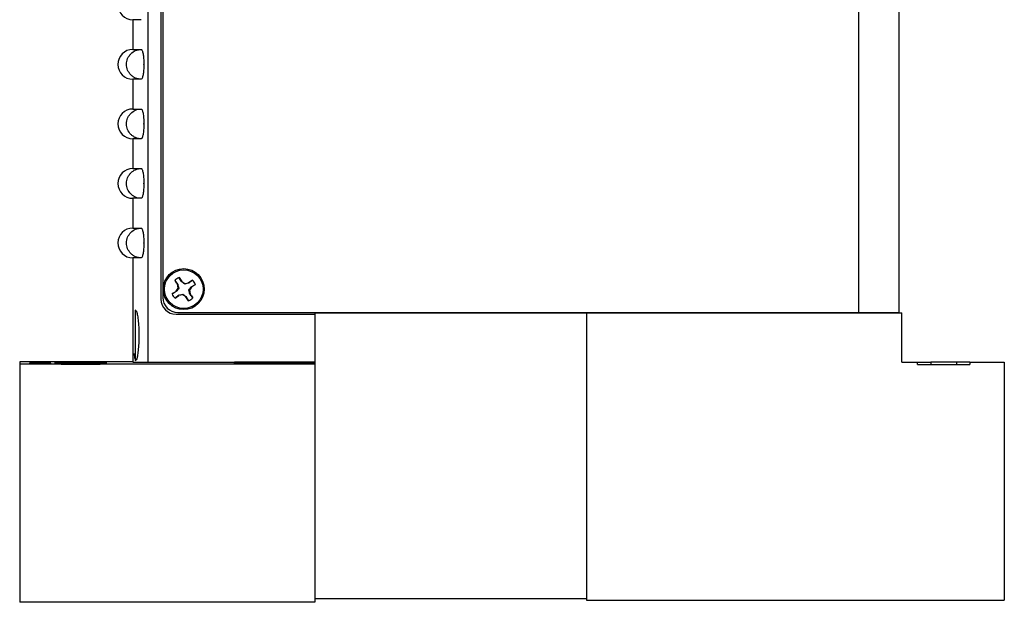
# Model space of a CAD drawing. Header units: inches. Extents: x 3.2 to 24.3, y 4.2 to 17.7.
# Tile 4 of 7: x 7.9 to 12.1, y 8.1 to 10.6. Entities that reach past the tile are written whole.
import ezdxf

# ---------------------------------------------------------------- set-up
doc = ezdxf.new("R2010")
doc.units = ezdxf.units.IN
doc.header["$LTSCALE"] = 2
doc.header["$MEASUREMENT"] = 0

msp = doc.modelspace()

# ---------------------------------------------------------------- linework, layer by layer
at = {"color": 7, "linetype": 'Continuous', "lineweight": 25}
for p, q in [((11.4637, 13.0734), (11.4637, 9.3424)), ((11.6337, 13.0734), (11.6337, 9.3424)), ((8.5371, 12.8092), (8.5371, 9.3982)), ((8.4821, 12.8062), (8.4821, 9.1342)), ((8.5447, 12.8034), (8.5447, 9.4054)), ((8.4186, 10.5717), (8.4186, 10.4467)), ((8.4541, 10.5717), (8.4186, 10.5717)), ((8.4186, 10.4467), (8.4541, 10.4467)), ((8.4651, 10.3829), (8.4651, 10.3855)), ((8.4186, 10.3217), (8.4186, 10.1967)), ((8.4541, 10.3217), (8.4186, 10.3217)), ((8.4186, 10.1967), (8.4541, 10.1967)), ((8.4651, 10.1329), (8.4651, 10.1355)), ((8.4186, 10.0717), (8.4186, 9.9467)), ((8.4541, 10.0717), (8.4186, 10.0717)), ((8.4186, 9.9467), (8.4541, 9.9467)), ((8.4651, 9.8829), (8.4651, 9.8855)), ((8.4186, 9.8217), (8.4186, 9.6967)), ((8.4541, 9.8217), (8.4186, 9.8217)), ((8.4186, 9.6967), (8.4541, 9.6967)), ((8.4651, 9.6329), (8.4651, 9.6355)), ((8.4186, 9.5717), (8.4186, 9.1342)), ((8.4541, 9.5717), (8.4186, 9.5717)), ((8.5945, 9.4772), (8.6057, 9.4607)), ((8.6127, 9.4895), (8.6239, 9.473)), ((8.6229, 9.472), (8.6239, 9.473)), ((8.6239, 9.473), (8.6373, 9.4642)), ((8.6368, 9.4618), (8.6373, 9.4642)), ((8.6373, 9.4642), (8.653, 9.4674)), ((8.6695, 9.4786), (8.653, 9.4674)), ((8.6536, 9.4661), (8.653, 9.4674)), ((8.5836, 9.4204), (8.6001, 9.4316)), ((8.6001, 9.4316), (8.6089, 9.445)), ((8.6012, 9.4306), (8.6001, 9.4316)), ((8.6071, 9.4613), (8.6057, 9.4607)), ((8.6089, 9.445), (8.6057, 9.4607)), ((8.6114, 9.4445), (8.6089, 9.445)), ((8.6541, 9.4363), (8.6565, 9.4359)), ((8.6653, 9.4492), (8.6565, 9.4359)), ((8.6565, 9.4359), (8.6597, 9.4202)), ((8.6643, 9.4503), (8.6653, 9.4492)), ((8.6818, 9.4604), (8.6653, 9.4492)), ((8.596, 9.4022), (8.6125, 9.4134)), ((8.6119, 9.4148), (8.6125, 9.4134)), ((8.6282, 9.4166), (8.6125, 9.4134)), ((8.6286, 9.4191), (8.6282, 9.4166)), ((8.6415, 9.4078), (8.6282, 9.4166)), ((8.6426, 9.4089), (8.6415, 9.4078)), ((8.6527, 9.3913), (8.6415, 9.4078)), ((8.6584, 9.4196), (8.6597, 9.4202)), ((8.6709, 9.4037), (8.6597, 9.4202)), ((8.4327, 9.349), (8.429, 9.3522)), ((8.429, 9.3522), (8.429, 9.1402)), ((8.6077, 9.3424), (11.4637, 9.3424)), ((9.1821, 9.3424), (9.1821, 9.3412)), ((9.1821, 9.3412), (10.3221, 9.3412)), ((9.1821, 9.3412), (9.1821, 9.1256)), ((10.3221, 9.3412), (11.6461, 9.3412)), ((10.3221, 9.3412), (10.3221, 8.1342)), ((11.4637, 9.3424), (11.6337, 9.3424)), ((11.6461, 9.1342), (11.6461, 9.3412)), ((8.6001, 9.3352), (9.1821, 9.3352)), ((8.4186, 9.1352), (7.9441, 9.1352)), ((7.9441, 9.1352), (7.9441, 9.1255)), ((8.4186, 9.1342), (8.4821, 9.1342)), ((8.429, 9.1402), (8.4327, 9.1435)), ((8.4821, 9.1342), (9.1821, 9.1342)), ((8.8455, 9.1271), (8.8455, 9.1336)), ((9.1821, 9.1336), (8.8455, 9.1336)), ((11.6461, 9.1342), (11.7125, 9.1342)), ((11.7125, 9.1242), (11.7125, 9.1342)), ((11.7125, 9.1342), (11.768, 9.1342)), ((11.768, 9.1342), (11.768, 9.1242)), ((11.8763, 9.1342), (11.768, 9.1342)), ((11.8763, 9.1242), (11.8763, 9.1342)), ((11.9318, 9.1342), (11.8763, 9.1342)), ((11.9318, 9.1342), (11.9318, 9.1242)), ((11.9318, 9.1342), (12.0761, 9.1342)), ((12.0761, 9.1342), (12.0761, 8.1342)), ((9.1821, 9.1255), (7.9441, 9.1255)), ((7.9441, 9.1255), (7.9441, 8.1256)), ((9.1821, 9.1271), (8.8455, 9.1271)), ((9.1821, 9.1256), (9.1821, 9.1255)), ((9.1821, 9.1255), (9.1821, 8.994)), ((11.7125, 9.1242), (11.9318, 9.1242)), ((9.1821, 8.994), (9.1821, 8.1412)), ((9.1821, 8.1412), (9.1821, 8.1256)), ((9.1821, 8.1412), (10.3221, 8.1412)), ((9.1821, 8.1256), (7.9441, 8.1256)), ((10.3221, 8.1342), (12.0761, 8.1342))]:
    msp.add_line(p, q, dxfattribs=at)
at = {"color": 7, "linetype": 'Continuous', "lineweight": 25, "flags": 128}
for points in [[(8.2001, 9.1335), (8.2231, 9.1335), (8.2451, 9.1336), (8.2651, 9.1336), (8.2823, 9.1337), (8.2958, 9.1339), (8.3052, 9.134), (8.31, 9.1341), (8.31, 9.1343), (8.3052, 9.1344), (8.2958, 9.1346), (8.2823, 9.1347), (8.2651, 9.1348), (8.2451, 9.1349), (8.2231, 9.1349), (8.2001, 9.1349), (8.1772, 9.1349), (8.1552, 9.1349), (8.1352, 9.1348), (8.118, 9.1347), (8.1044, 9.1346), (8.095, 9.1344), (8.0902, 9.1343), (8.0902, 9.1341), (8.095, 9.134), (8.1044, 9.1339), (8.118, 9.1337), (8.1352, 9.1336), (8.1552, 9.1336), (8.1772, 9.1335), (8.2001, 9.1335)], [(8.0301, 9.1301), (8.0447, 9.1301), (8.0578, 9.1301), (8.0678, 9.1302), (8.0738, 9.1303), (8.075, 9.1304), (8.0713, 9.1305), (8.0632, 9.1306), (8.0516, 9.1306), (8.0375, 9.1307), (8.0227, 9.1307), (8.0087, 9.1306), (7.997, 9.1306), (7.9889, 9.1305), (7.9853, 9.1304), (7.9865, 9.1303), (7.9925, 9.1302), (8.0025, 9.1301), (8.0155, 9.1301), (8.0301, 9.1301)], [(8.2001, 9.1258), (8.2231, 9.1258), (8.2451, 9.1259), (8.2651, 9.1259), (8.2823, 9.126), (8.2958, 9.1262), (8.3052, 9.1263), (8.31, 9.1264), (8.31, 9.1266), (8.3052, 9.1267), (8.2958, 9.1269), (8.2823, 9.127), (8.2651, 9.1271), (8.2451, 9.1272), (8.2231, 9.1272), (8.2001, 9.1272), (8.1772, 9.1272), (8.1552, 9.1272), (8.1352, 9.1271), (8.118, 9.127), (8.1044, 9.1269), (8.095, 9.1267), (8.0902, 9.1266), (8.0902, 9.1264), (8.095, 9.1263), (8.1044, 9.1262), (8.118, 9.126), (8.1352, 9.1259), (8.1552, 9.1259), (8.1772, 9.1258), (8.2001, 9.1258)]]:
    msp.add_lwpolyline(points, dxfattribs=at)
at = {"color": 7, "linetype": 'Continuous', "lineweight": 25}
for radius in [0.086, 0.081]:
    msp.add_circle((8.6327, 9.4404), radius, dxfattribs=at)
for centre, radius, start, end in [((8.4186, 10.6342), 0.0625, 90, 270), ((8.4186, 10.3842), 0.0625, 90, 270), ((8.4186, 10.1342), 0.0625, 90, 270), ((8.4186, 9.8842), 0.0625, 90, 270), ((8.4186, 9.6342), 0.0625, 90, 270), ((8.6327, 9.4404), 0.053, 112.1497, 136.1084), ((8.6327, 9.4404), 0.053, 22.1497, 46.1084), ((8.6001, 9.3982), 0.063, 180, 270), ((8.6077, 9.4054), 0.063, 180, 270), ((8.6327, 9.4404), 0.053, 202.1497, 226.1084), ((8.6327, 9.4404), 0.053, 292.1497, 316.1084)]:
    msp.add_arc(centre, radius, start, end, dxfattribs=at)
for points, knots in [([(8.4541, 10.3217), (8.446, 10.3217), (8.438, 10.3233), (8.4268, 10.3281), (8.4233, 10.33), (8.4166, 10.3345), (8.4134, 10.3371), (8.4049, 10.3458), (8.4003, 10.3527), (8.3942, 10.3678), (8.3925, 10.376), (8.3925, 10.3884), (8.3929, 10.3924), (8.3945, 10.4004), (8.3957, 10.4044), (8.3988, 10.4119), (8.4007, 10.4155), (8.4051, 10.4223), (8.4077, 10.4255), (8.4162, 10.4342), (8.4231, 10.4388), (8.4379, 10.4451), (8.446, 10.4467), (8.4541, 10.4467)], [0, 0, 0, 0, 0.125, 0.125, 0.1875, 0.1875, 0.25, 0.25, 0.375, 0.375, 0.5, 0.5, 0.5625, 0.5625, 0.625, 0.625, 0.6875, 0.6875, 0.75, 0.75, 0.875, 0.875, 1, 1, 1, 1]), ([(8.4541, 10.4467), (8.4548, 10.4467), (8.4555, 10.4463), (8.4568, 10.4448), (8.4575, 10.4436), (8.4588, 10.4405), (8.4595, 10.4386), (8.4607, 10.4342), (8.4612, 10.4316), (8.4628, 10.4232), (8.4637, 10.4163), (8.4648, 10.4016), (8.4651, 10.3936), (8.4651, 10.3855)], [0, 0, 0, 0, 0.125, 0.125, 0.25, 0.25, 0.375, 0.375, 0.5, 0.5, 0.75, 0.75, 1, 1, 1, 1]), ([(8.4651, 10.3829), (8.4651, 10.3789), (8.4651, 10.3749), (8.4648, 10.3671), (8.4645, 10.3632), (8.464, 10.3558), (8.4636, 10.3523), (8.4628, 10.3457), (8.4623, 10.3425), (8.4607, 10.334), (8.4595, 10.3295), (8.4569, 10.3233), (8.4555, 10.3217), (8.4541, 10.3217)], [0, 0, 0, 0, 0.125, 0.125, 0.25, 0.25, 0.375, 0.375, 0.5, 0.5, 0.75, 0.75, 1, 1, 1, 1]), ([(8.4651, 10.3855), (8.4651, 10.3855), (8.4651, 10.3855), (8.4651, 10.3855), (8.4649, 10.3854), (8.4648, 10.3853), (8.4647, 10.3852), (8.4646, 10.385), (8.4645, 10.3849), (8.4645, 10.3847), (8.4644, 10.3846), (8.4644, 10.3844), (8.4644, 10.3842), (8.4644, 10.3841), (8.4644, 10.384), (8.4644, 10.3839), (8.4644, 10.3837), (8.4645, 10.3836), (8.4646, 10.3834), (8.4647, 10.3833), (8.4648, 10.3832), (8.4649, 10.3831), (8.465, 10.383), (8.4651, 10.383), (8.4651, 10.3829)], [0, 0, 0, 0, 0.00000152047, 0.00000152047, 0.00000152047, 0.00001449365, 0.00001449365, 0.00001449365, 0.00002746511, 0.00002746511, 0.00002746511, 0.00004043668, 0.00004043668, 0.00004043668, 0.00004848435, 0.00004848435, 0.00004848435, 0.00006146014, 0.00006146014, 0.00006146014, 0.00007443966, 0.00007443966, 0.00007443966, 0.00008079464, 0.00008079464, 0.00008079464, 0.00008079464]), ([(8.4541, 10.0717), (8.446, 10.0717), (8.438, 10.0733), (8.4268, 10.0781), (8.4233, 10.08), (8.4166, 10.0845), (8.4134, 10.0871), (8.4049, 10.0958), (8.4003, 10.1027), (8.3942, 10.1178), (8.3925, 10.126), (8.3925, 10.1384), (8.3929, 10.1424), (8.3945, 10.1504), (8.3957, 10.1544), (8.3988, 10.1619), (8.4007, 10.1655), (8.4051, 10.1723), (8.4077, 10.1755), (8.4162, 10.1842), (8.4231, 10.1888), (8.4379, 10.1951), (8.446, 10.1967), (8.4541, 10.1967)], [0, 0, 0, 0, 0.125, 0.125, 0.1875, 0.1875, 0.25, 0.25, 0.375, 0.375, 0.5, 0.5, 0.5625, 0.5625, 0.625, 0.625, 0.6875, 0.6875, 0.75, 0.75, 0.875, 0.875, 1, 1, 1, 1]), ([(8.4541, 10.1967), (8.4548, 10.1967), (8.4555, 10.1963), (8.4568, 10.1948), (8.4575, 10.1936), (8.4588, 10.1905), (8.4595, 10.1886), (8.4607, 10.1842), (8.4612, 10.1816), (8.4628, 10.1732), (8.4637, 10.1663), (8.4648, 10.1516), (8.4651, 10.1436), (8.4651, 10.1355)], [0, 0, 0, 0, 0.125, 0.125, 0.25, 0.25, 0.375, 0.375, 0.5, 0.5, 0.75, 0.75, 1, 1, 1, 1]), ([(8.4651, 10.1329), (8.4651, 10.1289), (8.4651, 10.1249), (8.4648, 10.1171), (8.4645, 10.1132), (8.464, 10.1058), (8.4636, 10.1023), (8.4628, 10.0957), (8.4623, 10.0925), (8.4607, 10.084), (8.4595, 10.0795), (8.4569, 10.0733), (8.4555, 10.0717), (8.4541, 10.0717)], [0, 0, 0, 0, 0.125, 0.125, 0.25, 0.25, 0.375, 0.375, 0.5, 0.5, 0.75, 0.75, 1, 1, 1, 1]), ([(8.4651, 10.1355), (8.4651, 10.1355), (8.4651, 10.1355), (8.4651, 10.1355), (8.4649, 10.1354), (8.4648, 10.1353), (8.4647, 10.1352), (8.4646, 10.135), (8.4645, 10.1349), (8.4645, 10.1347), (8.4644, 10.1346), (8.4644, 10.1344), (8.4644, 10.1342), (8.4644, 10.1341), (8.4644, 10.134), (8.4644, 10.1339), (8.4644, 10.1337), (8.4645, 10.1336), (8.4646, 10.1334), (8.4647, 10.1333), (8.4648, 10.1332), (8.4649, 10.1331), (8.465, 10.133), (8.4651, 10.133), (8.4651, 10.1329)], [0, 0, 0, 0, 0.00000152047, 0.00000152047, 0.00000152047, 0.00001449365, 0.00001449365, 0.00001449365, 0.00002746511, 0.00002746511, 0.00002746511, 0.00004043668, 0.00004043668, 0.00004043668, 0.00004848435, 0.00004848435, 0.00004848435, 0.00006146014, 0.00006146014, 0.00006146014, 0.00007443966, 0.00007443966, 0.00007443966, 0.00008079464, 0.00008079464, 0.00008079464, 0.00008079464]), ([(8.4541, 9.8217), (8.446, 9.8217), (8.438, 9.8233), (8.4268, 9.8281), (8.4233, 9.83), (8.4166, 9.8345), (8.4134, 9.8371), (8.4049, 9.8458), (8.4003, 9.8527), (8.3942, 9.8678), (8.3925, 9.876), (8.3925, 9.8884), (8.3929, 9.8924), (8.3945, 9.9004), (8.3957, 9.9044), (8.3988, 9.9119), (8.4007, 9.9155), (8.4051, 9.9223), (8.4077, 9.9255), (8.4162, 9.9342), (8.4231, 9.9388), (8.4379, 9.9451), (8.446, 9.9467), (8.4541, 9.9467)], [0, 0, 0, 0, 0.125, 0.125, 0.1875, 0.1875, 0.25, 0.25, 0.375, 0.375, 0.5, 0.5, 0.5625, 0.5625, 0.625, 0.625, 0.6875, 0.6875, 0.75, 0.75, 0.875, 0.875, 1, 1, 1, 1]), ([(8.4541, 9.9467), (8.4548, 9.9467), (8.4555, 9.9463), (8.4568, 9.9448), (8.4575, 9.9436), (8.4588, 9.9405), (8.4595, 9.9386), (8.4607, 9.9342), (8.4612, 9.9316), (8.4628, 9.9232), (8.4637, 9.9163), (8.4648, 9.9016), (8.4651, 9.8936), (8.4651, 9.8855)], [0, 0, 0, 0, 0.125, 0.125, 0.25, 0.25, 0.375, 0.375, 0.5, 0.5, 0.75, 0.75, 1, 1, 1, 1]), ([(8.4651, 9.8829), (8.4651, 9.8789), (8.4651, 9.8749), (8.4648, 9.8671), (8.4645, 9.8632), (8.464, 9.8558), (8.4636, 9.8523), (8.4628, 9.8457), (8.4623, 9.8425), (8.4607, 9.834), (8.4595, 9.8295), (8.4569, 9.8233), (8.4555, 9.8217), (8.4541, 9.8217)], [0, 0, 0, 0, 0.125, 0.125, 0.25, 0.25, 0.375, 0.375, 0.5, 0.5, 0.75, 0.75, 1, 1, 1, 1]), ([(8.4651, 9.8855), (8.4651, 9.8855), (8.4651, 9.8855), (8.4651, 9.8855), (8.4649, 9.8854), (8.4648, 9.8853), (8.4647, 9.8852), (8.4646, 9.885), (8.4645, 9.8849), (8.4645, 9.8847), (8.4644, 9.8846), (8.4644, 9.8844), (8.4644, 9.8842), (8.4644, 9.8841), (8.4644, 9.884), (8.4644, 9.8839), (8.4644, 9.8837), (8.4645, 9.8836), (8.4646, 9.8834), (8.4647, 9.8833), (8.4648, 9.8832), (8.4649, 9.8831), (8.465, 9.883), (8.4651, 9.883), (8.4651, 9.8829)], [0, 0, 0, 0, 0.00000152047, 0.00000152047, 0.00000152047, 0.00001449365, 0.00001449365, 0.00001449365, 0.00002746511, 0.00002746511, 0.00002746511, 0.00004043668, 0.00004043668, 0.00004043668, 0.00004848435, 0.00004848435, 0.00004848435, 0.00006146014, 0.00006146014, 0.00006146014, 0.00007443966, 0.00007443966, 0.00007443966, 0.00008079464, 0.00008079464, 0.00008079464, 0.00008079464]), ([(8.4541, 9.5717), (8.446, 9.5717), (8.438, 9.5733), (8.4268, 9.5781), (8.4233, 9.58), (8.4166, 9.5845), (8.4134, 9.5871), (8.4049, 9.5958), (8.4003, 9.6027), (8.3942, 9.6178), (8.3925, 9.626), (8.3925, 9.6384), (8.3929, 9.6424), (8.3945, 9.6504), (8.3957, 9.6544), (8.3988, 9.6619), (8.4007, 9.6655), (8.4051, 9.6723), (8.4077, 9.6755), (8.4162, 9.6842), (8.4231, 9.6888), (8.4379, 9.6951), (8.446, 9.6967), (8.4541, 9.6967)], [0, 0, 0, 0, 0.125, 0.125, 0.1875, 0.1875, 0.25, 0.25, 0.375, 0.375, 0.5, 0.5, 0.5625, 0.5625, 0.625, 0.625, 0.6875, 0.6875, 0.75, 0.75, 0.875, 0.875, 1, 1, 1, 1]), ([(8.4541, 9.6967), (8.4548, 9.6967), (8.4555, 9.6963), (8.4568, 9.6948), (8.4575, 9.6936), (8.4588, 9.6905), (8.4595, 9.6886), (8.4607, 9.6842), (8.4612, 9.6816), (8.4628, 9.6732), (8.4637, 9.6663), (8.4648, 9.6516), (8.4651, 9.6436), (8.4651, 9.6355)], [0, 0, 0, 0, 0.125, 0.125, 0.25, 0.25, 0.375, 0.375, 0.5, 0.5, 0.75, 0.75, 1, 1, 1, 1]), ([(8.4651, 9.6329), (8.4651, 9.6289), (8.4651, 9.6249), (8.4648, 9.6171), (8.4645, 9.6132), (8.464, 9.6058), (8.4636, 9.6023), (8.4628, 9.5957), (8.4623, 9.5925), (8.4607, 9.584), (8.4595, 9.5795), (8.4569, 9.5733), (8.4555, 9.5717), (8.4541, 9.5717)], [0, 0, 0, 0, 0.125, 0.125, 0.25, 0.25, 0.375, 0.375, 0.5, 0.5, 0.75, 0.75, 1, 1, 1, 1]), ([(8.4651, 9.6355), (8.4651, 9.6355), (8.4651, 9.6355), (8.4651, 9.6355), (8.4649, 9.6354), (8.4648, 9.6353), (8.4647, 9.6352), (8.4646, 9.635), (8.4645, 9.6349), (8.4645, 9.6347), (8.4644, 9.6346), (8.4644, 9.6344), (8.4644, 9.6342), (8.4644, 9.6341), (8.4644, 9.634), (8.4644, 9.6339), (8.4644, 9.6337), (8.4645, 9.6336), (8.4646, 9.6334), (8.4647, 9.6333), (8.4648, 9.6332), (8.4649, 9.6331), (8.465, 9.633), (8.4651, 9.633), (8.4651, 9.6329)], [0, 0, 0, 0, 0.00000152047, 0.00000152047, 0.00000152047, 0.00001449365, 0.00001449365, 0.00001449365, 0.00002746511, 0.00002746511, 0.00002746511, 0.00004043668, 0.00004043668, 0.00004043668, 0.00004848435, 0.00004848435, 0.00004848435, 0.00006146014, 0.00006146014, 0.00006146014, 0.00007443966, 0.00007443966, 0.00007443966, 0.00008079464, 0.00008079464, 0.00008079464, 0.00008079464]), ([(8.6368, 9.4618), (8.6342, 9.4636), (8.6319, 9.4653), (8.6273, 9.4687), (8.6251, 9.4703), (8.6229, 9.472)], [0, 0, 0, 0, 0.5, 0.5, 1, 1, 1, 1]), ([(8.6536, 9.4661), (8.6509, 9.4654), (8.6483, 9.4647), (8.6427, 9.4632), (8.6399, 9.4625), (8.6368, 9.4618)], [0, 0, 0, 0, 0.5, 0.5, 1, 1, 1, 1]), ([(8.6114, 9.4445), (8.6096, 9.4419), (8.6078, 9.4396), (8.6045, 9.435), (8.6028, 9.4327), (8.6012, 9.4306)], [0, 0, 0, 0, 0.5, 0.5, 1, 1, 1, 1]), ([(8.6071, 9.4613), (8.6078, 9.4586), (8.6085, 9.456), (8.6099, 9.4504), (8.6106, 9.4476), (8.6114, 9.4445)], [0, 0, 0, 0, 0.5, 0.5, 1, 1, 1, 1]), ([(8.6541, 9.4363), (8.6559, 9.4389), (8.6576, 9.4413), (8.661, 9.4459), (8.6626, 9.4481), (8.6643, 9.4503)], [0, 0, 0, 0, 0.5, 0.5, 1, 1, 1, 1]), ([(8.6584, 9.4196), (8.6577, 9.4222), (8.657, 9.4249), (8.6555, 9.4304), (8.6548, 9.4333), (8.6541, 9.4363)], [0, 0, 0, 0, 0.5, 0.5, 1, 1, 1, 1]), ([(8.6119, 9.4148), (8.6145, 9.4155), (8.6172, 9.4162), (8.6227, 9.4176), (8.6256, 9.4183), (8.6286, 9.4191)], [0, 0, 0, 0, 0.5, 0.5, 1, 1, 1, 1]), ([(8.6286, 9.4191), (8.6312, 9.4173), (8.6336, 9.4155), (8.6382, 9.4122), (8.6404, 9.4105), (8.6426, 9.4089)], [0, 0, 0, 0, 0.5, 0.5, 1, 1, 1, 1]), ([(8.4327, 9.3476), (8.4335, 9.3471), (8.4355, 9.3455), (8.4388, 9.3304), (8.442, 9.3055), (8.4441, 9.2733), (8.4446, 9.2381), (8.4433, 9.2039), (8.4406, 9.1742), (8.4371, 9.1536), (8.4342, 9.1435), (8.4329, 9.1441), (8.4327, 9.1442)], [0, 0, 0, 0, 0.0705312, 0.1831537, 0.2968987, 0.4113986, 0.5259769, 0.6403816, 0.754847, 0.8694627, 0.9837405, 1, 1, 1, 1]), ([(8.429, 9.1485), (8.4283, 9.1509), (8.4269, 9.1555), (8.426, 9.1657), (8.4256, 9.1706)], [0, 0, 0, 0, 0.523564, 1, 1, 1, 1])]:
    msp.add_open_spline(points, degree=3, knots=knots, dxfattribs=at)
for points in [[(8.6071, 9.4613), (8.6029, 9.4666), (8.5987, 9.4719), (8.5945, 9.4772)], [(8.6229, 9.472), (8.6195, 9.4778), (8.6161, 9.4837), (8.6127, 9.4895)], [(8.6536, 9.4661), (8.6589, 9.4703), (8.6642, 9.4744), (8.6695, 9.4786)], [(8.6012, 9.4306), (8.5953, 9.4272), (8.5895, 9.4238), (8.5836, 9.4204)], [(8.6643, 9.4503), (8.6701, 9.4537), (8.676, 9.457), (8.6818, 9.4604)], [(8.6119, 9.4148), (8.6066, 9.4106), (8.6013, 9.4064), (8.596, 9.4022)], [(8.6426, 9.4089), (8.646, 9.403), (8.6493, 9.3972), (8.6527, 9.3913)], [(8.6584, 9.4196), (8.6626, 9.4143), (8.6667, 9.409), (8.6709, 9.4037)]]:
    msp.add_open_spline(points, degree=3, dxfattribs=at)

doc.saveas('drawing.dxf')
